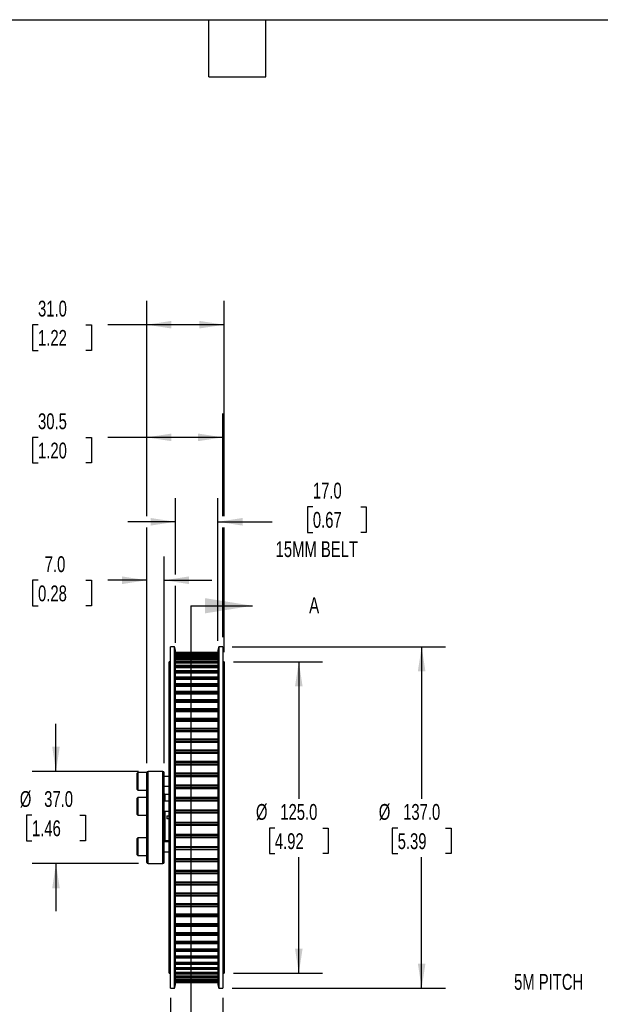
# Model space of a CAD drawing. Header units: millimetres. Extents: x 19 to 820, y 19 to 629.
# Tile 3 of 5: x 332 to 565, y 234 to 629. Entities that reach past the tile are written whole.
import ezdxf

# ---------------------------------------------------------------- set-up
doc = ezdxf.new("R2010")
doc.units = ezdxf.units.MM
doc.header["$LTSCALE"] = 3
doc.layers.add('DIMENSIONS', color=140, linetype='Continuous', lineweight=25)
doc.layers.add('TEXT', color=140, linetype='Continuous', lineweight=25)
doc.styles.add('SLDTEXTSTYLE0', font='TXT', dxfattribs={"width": 0.7})
doc.dimstyles.new('SLDDIMSTYLE3', dxfattribs={"dimtxt": 6.474023, "dimasz": 9.906, "dimexe": 0, "dimexo": 0.0625, "dimgap": 1.618506, "dimtad": 0, "dimtih": 1, "dimtoh": 1, "dimrnd": 1e-09, "dimzin": 4, "dimdsep": 46, "dimtxsty": 'SLDTEXTSTYLE0', "dimsah": 1, "dimcen": 0.09, "dimadec": 0, "dimazin": 1, "dimtfac": 1, "dimtmove": 0, "dimatfit": 0, "dimfxl": 0, "dimfrac": 2, "dimtolj": 1, "dimtzin": 12, "dimarcsym": 0})
doc.dimstyles.new('SLDDIMSTYLE4', dxfattribs={"dimtxt": 6.474023, "dimasz": 9.906, "dimexe": 0, "dimexo": 0.0625, "dimgap": 1.618506, "dimtad": 0, "dimtih": 1, "dimtoh": 1, "dimrnd": 1e-09, "dimzin": 4, "dimdsep": 46, "dimtxsty": 'SLDTEXTSTYLE0', "dimsah": 1, "dimcen": 0.09, "dimadec": 0, "dimazin": 1, "dimtfac": 1, "dimtofl": 0, "dimtmove": 0, "dimatfit": 3, "dimfxl": 0, "dimfrac": 2, "dimtolj": 1, "dimtzin": 12, "dimarcsym": 0})
doc.dimstyles.new('SLDDIMSTYLE5', dxfattribs={"dimtxt": 6.474023, "dimasz": 9.906, "dimexe": 0, "dimexo": 0.0625, "dimgap": 1.618506, "dimtad": 0, "dimtih": 1, "dimtoh": 1, "dimrnd": 1e-09, "dimzin": 12, "dimdsep": 46, "dimtxsty": 'SLDTEXTSTYLE0', "dimsah": 1, "dimcen": 0.09, "dimadec": 0, "dimazin": 3, "dimtfac": 1, "dimtofl": 0, "dimtmove": 0, "dimatfit": 3, "dimfxl": 0, "dimfrac": 2, "dimtolj": 1, "dimtzin": 12, "dimarcsym": 0})

# ---------------------------------------------------------------- blocks, each defined once
blk = doc.blocks.new('_D_4')
at = {"layer": 'DIMENSIONS'}
for p, q in [((394.29, 406.04), (394.29, 436.74)), ((411.29, 379.39), (411.29, 436.74)), ((449.43, 433.27), (447.26, 433.27)), ((447.26, 433.27), (447.26, 422.98)), ((468.67, 433.27), (470.85, 433.27)), ((470.85, 433.27), (470.85, 422.98)), ((394.29, 427.21), (375.24, 427.21)), ((411.29, 427.21), (433.04, 427.21)), ((447.26, 422.98), (449.43, 422.98)), ((470.85, 422.98), (468.67, 422.98)), ((394.29, 378.64), (394.29, 401.47))]:
    blk.add_line(p, q, dxfattribs=at)
for points in [[(394.29, 427.21), (384.38, 428.73), (384.38, 425.69)], [(411.29, 427.21), (421.2, 425.69), (421.2, 428.73)]]:
    blk.add_solid(points, dxfattribs=at)
at = {"layer": 'DIMENSIONS', "char_height": 6.35, "attachment_point": 1, "style": 'SLDTEXTSTYLE0'}
for s, insert in [('17.0', (449.43, 442.9)), ('0.67', (449.43, 431.16)), ('15MM BELT', (434.49, 419.42))]:
    blk.add_mtext(s, dxfattribs=dict(at, insert=insert))
blk = doc.blocks.new('_D_5')
at = {"layer": 'DIMENSIONS'}
for p, q in [((382.79, 330.39), (382.79, 413.28)), ((389.79, 330.39), (389.79, 413.28)), ((339.17, 403.76), (337, 403.76)), ((337, 403.76), (337, 393.47)), ((358.41, 403.76), (360.58, 403.76)), ((360.58, 403.76), (360.58, 393.47)), ((382.79, 403.76), (367.18, 403.76)), ((389.79, 403.76), (408.84, 403.76)), ((337, 393.47), (339.17, 393.47)), ((360.58, 393.47), (358.41, 393.47))]:
    blk.add_line(p, q, dxfattribs=at)
for points in [[(382.79, 403.76), (372.88, 405.28), (372.88, 402.23)], [(389.79, 403.76), (399.7, 402.23), (399.7, 405.28)]]:
    blk.add_solid(points, dxfattribs=at)
at = {"layer": 'DIMENSIONS', "char_height": 6.35, "attachment_point": 1, "style": 'SLDTEXTSTYLE0'}
for s, insert in [('7.0', (341.86, 413.39)), ('0.28', (339.17, 401.66))]:
    blk.add_mtext(s, dxfattribs=dict(at, insert=insert))
blk = doc.blocks.new('_D_6')
at = {"layer": 'DIMENSIONS'}
for p, q in [((346.37, 327.08), (346.37, 346.13)), ((379.48, 327.08), (336.85, 327.08)), ((336.75, 309.54), (334.58, 309.54)), ((334.58, 309.54), (334.58, 299.25)), ((355.99, 309.54), (358.16, 309.54)), ((358.16, 309.54), (358.16, 299.25)), ((334.58, 299.25), (336.75, 299.25)), ((358.16, 299.25), (355.99, 299.25)), ((379.48, 290.08), (336.85, 290.08)), ((346.37, 290.08), (346.37, 271.03))]:
    blk.add_line(p, q, dxfattribs=at)
for points in [[(346.37, 327.08), (347.89, 336.99), (344.85, 336.99)], [(346.37, 290.08), (344.85, 280.18), (347.89, 280.18)]]:
    blk.add_solid(points, dxfattribs=at)
at = {"layer": 'DIMENSIONS', "char_height": 6.35, "attachment_point": 1, "style": 'SLDTEXTSTYLE0'}
for s, insert in [('%%c', (331.86, 319.17)), ('37.0', (341.64, 319.17)), ('1.46', (336.75, 307.43))]:
    blk.add_mtext(s, dxfattribs=dict(at, insert=insert))
blk = doc.blocks.new('_D_7')
at = {"layer": 'DIMENSIONS'}
for p, q in [((417.6, 371.08), (453.32, 371.08)), ((443.79, 371.08), (443.79, 316.1)), ((434.17, 304.36), (432, 304.36)), ((432, 304.36), (432, 294.07)), ((453.41, 304.36), (455.58, 304.36)), ((455.58, 304.36), (455.58, 294.07)), ((432, 294.07), (434.17, 294.07)), ((443.79, 246.08), (443.79, 292.62)), ((455.58, 294.07), (453.41, 294.07)), ((417.6, 246.08), (453.32, 246.08))]:
    blk.add_line(p, q, dxfattribs=at)
for points in [[(443.79, 371.08), (442.27, 361.18), (445.31, 361.18)], [(443.79, 246.08), (445.31, 255.99), (442.27, 255.99)]]:
    blk.add_solid(points, dxfattribs=at)
at = {"layer": 'DIMENSIONS', "char_height": 6.35, "attachment_point": 1, "style": 'SLDTEXTSTYLE0'}
for s, insert in [('%%c', (426.59, 313.99)), ('125.0', (436.37, 313.99)), ('4.92', (434.17, 302.25))]:
    blk.add_mtext(s, dxfattribs=dict(at, insert=insert))
blk = doc.blocks.new('_D_8')
at = {"layer": 'DIMENSIONS'}
for p, q in [((417.1, 377.08), (502.59, 377.08)), ((493.07, 377.08), (493.07, 316.1)), ((483.45, 304.36), (481.28, 304.36)), ((481.28, 304.36), (481.28, 294.07)), ((502.69, 304.36), (504.86, 304.36)), ((504.86, 304.36), (504.86, 294.07)), ((481.28, 294.07), (483.45, 294.07)), ((493.07, 240.08), (493.07, 292.62)), ((504.86, 294.07), (502.69, 294.07)), ((417.1, 240.08), (502.59, 240.08))]:
    blk.add_line(p, q, dxfattribs=at)
for points in [[(493.07, 377.08), (491.54, 367.18), (494.59, 367.18)], [(493.07, 240.08), (494.59, 249.99), (491.54, 249.99)]]:
    blk.add_solid(points, dxfattribs=at)
at = {"layer": 'DIMENSIONS', "char_height": 6.35, "attachment_point": 1, "style": 'SLDTEXTSTYLE0'}
for s, insert in [('%%c', (475.87, 313.99)), ('137.0', (485.64, 313.99)), ('5.39', (483.45, 302.25))]:
    blk.add_mtext(s, dxfattribs=dict(at, insert=insert))
blk = doc.blocks.new('_D_9')
at = {"layer": 'DIMENSIONS'}
for p, q in [((382.79, 429.5), (382.79, 470.61)), ((413.29, 429.5), (413.29, 470.61)), ((339.17, 461.08), (337, 461.08)), ((337, 461.08), (337, 450.8)), ((358.41, 461.08), (360.58, 461.08)), ((360.58, 461.08), (360.58, 450.8)), ((382.79, 461.08), (367.18, 461.08)), ((413.29, 461.08), (382.79, 461.08)), ((337, 450.8), (339.17, 450.8)), ((360.58, 450.8), (358.41, 450.8)), ((382.79, 330.39), (382.79, 424.92)), ((413.29, 380.89), (413.29, 424.92))]:
    blk.add_line(p, q, dxfattribs=at)
for points in [[(382.79, 461.08), (392.7, 459.56), (392.7, 462.61)], [(413.29, 461.08), (403.39, 462.61), (403.39, 459.56)]]:
    blk.add_solid(points, dxfattribs=at)
at = {"layer": 'DIMENSIONS', "char_height": 6.35, "attachment_point": 1, "style": 'SLDTEXTSTYLE0'}
for s, insert in [('30.5', (339.17, 470.72)), ('1.20', (339.17, 458.98))]:
    blk.add_mtext(s, dxfattribs=dict(at, insert=insert))
blk = doc.blocks.new('_D_10')
at = {"layer": 'DIMENSIONS'}
for p, q in [((382.79, 429.5), (382.79, 515.81)), ((413.79, 429.5), (413.79, 515.81)), ((339.17, 506.28), (337, 506.28)), ((337, 506.28), (337, 495.99)), ((358.41, 506.28), (360.58, 506.28)), ((360.58, 506.28), (360.58, 495.99)), ((382.79, 506.28), (367.18, 506.28)), ((413.79, 506.28), (382.79, 506.28)), ((337, 495.99), (339.17, 495.99)), ((360.58, 495.99), (358.41, 495.99)), ((382.79, 330.39), (382.79, 424.92)), ((413.79, 374.89), (413.79, 424.92))]:
    blk.add_line(p, q, dxfattribs=at)
for points in [[(382.79, 506.28), (392.7, 504.76), (392.7, 507.81)], [(413.79, 506.28), (403.88, 507.81), (403.88, 504.76)]]:
    blk.add_solid(points, dxfattribs=at)
at = {"layer": 'DIMENSIONS', "char_height": 6.35, "attachment_point": 1, "style": 'SLDTEXTSTYLE0'}
for s, insert in [('31.0', (339.17, 515.92)), ('1.22', (339.17, 504.18))]:
    blk.add_mtext(s, dxfattribs=dict(at, insert=insert))
blk = doc.blocks.new('_D_11')
at = {"layer": 'DIMENSIONS'}
for p, q in [((392.29, 236.27), (392.29, 187.59)), ((413.29, 236.27), (413.29, 187.59)), ((339.17, 197.12), (337, 197.12)), ((337, 197.12), (337, 186.83)), ((358.41, 197.12), (360.58, 197.12)), ((360.58, 197.12), (360.58, 186.83)), ((392.29, 197.12), (367.18, 197.12)), ((413.29, 197.12), (432.34, 197.12)), ((337, 186.83), (339.17, 186.83)), ((360.58, 186.83), (358.41, 186.83))]:
    blk.add_line(p, q, dxfattribs=at)
for points in [[(392.29, 197.12), (382.38, 198.64), (382.38, 195.59)], [(413.29, 197.12), (423.2, 195.59), (423.2, 198.64)]]:
    blk.add_solid(points, dxfattribs=at)
at = {"layer": 'DIMENSIONS', "char_height": 6.35, "attachment_point": 1, "style": 'SLDTEXTSTYLE0'}
for s, insert in [('21.0', (339.17, 206.75)), ('0.83', (339.17, 195.01))]:
    blk.add_mtext(s, dxfattribs=dict(at, insert=insert))

msp = doc.modelspace()

# ---------------------------------------------------------------- linework, layer by layer
for p, q in [((393.889, 377.085), (392.289, 377.085)), ((392.289, 308.585), (392.289, 377.085)), ((394.291, 375.585), (393.889, 377.085)), ((393.889, 308.585), (393.889, 377.085)), ((394.291, 308.585), (394.291, 375.585)), ((411.693, 377.085), (411.291, 375.585)), ((411.291, 375.585), (411.291, 241.585)), ((413.293, 377.085), (411.693, 377.085)), ((411.693, 377.085), (411.693, 240.085)), ((413.293, 377.085), (413.293, 240.085)), ((411.291, 374.826), (394.291, 374.826)), ((394.291, 374.826), (411.291, 374.826)), ((394.291, 374.799), (411.291, 374.799)), ((394.291, 374.496), (411.291, 374.496)), ((411.291, 374.483), (394.291, 374.483)), ((394.291, 374.482), (411.291, 374.482)), ((394.291, 374.402), (411.291, 374.402)), ((394.291, 374.079), (411.291, 374.079)), ((411.291, 373.774), (394.291, 373.774)), ((394.291, 373.769), (411.291, 373.769)), ((394.291, 373.638), (411.291, 373.638)), ((394.291, 373.295), (411.291, 373.295)), ((411.291, 372.702), (394.291, 372.702)), ((394.291, 372.692), (411.291, 372.692)), ((394.291, 372.509), (411.291, 372.509)), ((394.291, 372.15), (411.291, 372.15)), ((392.289, 371.085), (391.791, 371.085)), ((391.791, 308.585), (391.791, 371.085)), ((411.291, 371.273), (394.291, 371.273)), ((394.291, 371.256), (411.291, 371.256)), ((394.291, 371.023), (411.291, 371.023)), ((394.291, 370.649), (411.291, 370.649)), ((411.291, 369.495), (394.291, 369.495)), ((394.291, 369.47), (411.291, 369.47)), ((394.291, 369.188), (411.291, 369.188)), ((394.291, 368.801), (411.291, 368.801)), ((411.291, 367.378), (394.291, 367.378)), ((413.791, 371.085), (413.293, 371.085)), ((413.791, 371.085), (413.791, 246.085)), ((394.291, 367.343), (411.291, 367.343)), ((394.291, 367.014), (411.291, 367.014)), ((394.291, 366.616), (411.291, 366.616)), ((411.291, 364.933), (394.291, 364.933)), ((394.291, 364.888), (411.291, 364.888)), ((394.291, 364.513), (411.291, 364.513)), ((394.291, 364.107), (411.291, 364.107)), ((411.291, 362.176), (394.291, 362.176)), ((394.291, 362.118), (411.291, 362.118)), ((394.291, 361.699), (411.291, 361.699)), ((394.291, 361.287), (411.291, 361.287)), ((411.291, 359.12), (394.291, 359.12)), ((394.291, 359.049), (411.291, 359.049)), ((394.291, 358.588), (411.291, 358.588)), ((394.291, 358.172), (411.291, 358.172)), ((411.291, 355.784), (394.291, 355.784)), ((394.291, 355.697), (411.291, 355.697)), ((394.291, 355.198), (411.291, 355.198)), ((394.291, 354.78), (411.291, 354.78)), ((411.291, 352.185), (394.291, 352.185)), ((394.291, 352.082), (411.291, 352.082)), ((394.291, 351.547), (411.291, 351.547)), ((394.291, 351.13), (411.291, 351.13)), ((411.291, 348.344), (394.291, 348.344)), ((394.291, 348.224), (411.291, 348.224)), ((394.291, 347.656), (411.291, 347.656)), ((394.291, 347.242), (411.291, 347.242)), ((411.291, 344.282), (394.291, 344.282)), ((394.291, 344.143), (411.291, 344.143)), ((394.291, 343.546), (411.291, 343.546)), ((394.291, 343.138), (411.291, 343.138)), ((411.291, 340.023), (394.291, 340.023)), ((394.291, 339.864), (411.291, 339.864)), ((394.291, 339.24), (411.291, 339.24)), ((394.291, 338.84), (411.291, 338.84)), ((411.291, 335.589), (394.291, 335.589)), ((394.291, 335.411), (411.291, 335.411)), ((394.291, 334.764), (411.291, 334.764)), ((394.291, 334.373), (411.291, 334.373)), ((411.291, 331.006), (394.291, 331.006)), ((394.291, 330.807), (411.291, 330.807)), ((394.291, 330.14), (411.291, 330.14)), ((394.291, 329.762), (411.291, 329.762)), ((379.191, 326.585), (378.791, 326.185)), ((378.791, 326.185), (378.791, 319.985)), ((382.791, 326.585), (379.191, 326.585)), ((379.191, 326.585), (379.191, 319.585)), ((382.791, 308.585), (382.791, 326.585)), ((389.291, 327.085), (383.291, 327.085)), ((383.291, 308.585), (383.291, 327.085)), ((389.291, 308.585), (389.291, 327.085)), ((389.791, 308.585), (389.791, 326.585)), ((391.791, 325.085), (389.791, 325.085)), ((411.291, 326.299), (394.291, 326.299)), ((394.291, 326.079), (411.291, 326.079)), ((394.291, 325.397), (411.291, 325.397)), ((394.291, 325.033), (411.291, 325.033)), ((378.791, 319.985), (379.191, 319.585)), ((389.791, 321.085), (391.791, 321.085)), ((411.291, 321.495), (394.291, 321.495)), ((394.291, 321.253), (411.291, 321.253)), ((394.291, 320.559), (411.291, 320.559)), ((394.291, 320.212), (411.291, 320.212)), ((379.191, 316.565), (378.791, 316.165)), ((378.791, 316.165), (378.791, 309.965)), ((379.191, 319.585), (382.791, 319.585)), ((382.791, 316.565), (379.191, 316.565)), ((379.191, 316.565), (379.191, 309.565)), ((390.791, 317.822), (390.191, 317.822)), ((390.191, 315.065), (390.191, 317.822)), ((390.791, 317.822), (390.791, 317.803)), ((391.791, 317.803), (390.791, 317.803)), ((411.291, 316.621), (394.291, 316.621)), ((394.291, 316.356), (411.291, 316.356)), ((391.791, 315.065), (389.791, 315.065)), ((394.291, 315.654), (411.291, 315.654)), ((394.291, 315.325), (411.291, 315.325)), ((378.791, 309.965), (379.191, 309.565)), ((379.191, 309.565), (382.791, 309.565)), ((382.791, 290.585), (382.791, 308.585)), ((383.291, 290.085), (383.291, 308.585)), ((389.291, 290.085), (389.291, 308.585)), ((389.791, 311.065), (391.791, 311.065)), ((389.791, 290.585), (389.791, 308.585)), ((390.191, 308.585), (390.191, 311.065)), ((390.191, 299.347), (390.191, 308.585)), ((390.791, 309.185), (391.791, 309.185)), ((390.791, 309.185), (390.791, 307.985)), ((391.791, 246.085), (391.791, 308.585)), ((392.289, 240.085), (392.289, 308.585)), ((393.889, 240.085), (393.889, 308.585)), ((394.291, 311.703), (411.291, 311.703)), ((394.291, 311.415), (411.291, 311.415)), ((394.291, 310.71), (411.291, 310.71)), ((394.291, 310.401), (411.291, 310.401)), ((394.291, 241.585), (394.291, 308.585)), ((391.791, 307.985), (390.791, 307.985)), ((394.291, 306.768), (411.291, 306.768)), ((394.291, 306.459), (411.291, 306.459)), ((394.291, 305.754), (411.291, 305.754)), ((394.291, 305.467), (411.291, 305.467)), ((379.191, 300.354), (378.791, 299.954)), ((382.791, 300.354), (379.191, 300.354)), ((379.191, 300.354), (379.191, 298.911)), ((394.291, 301.844), (411.291, 301.844)), ((394.291, 301.515), (411.291, 301.515)), ((394.291, 300.814), (411.291, 300.814)), ((394.291, 300.549), (411.291, 300.549)), ((378.791, 299.954), (378.791, 298.676)), ((378.791, 298.676), (378.791, 293.754)), ((379.191, 298.911), (379.191, 293.354)), ((391.791, 298.854), (389.791, 298.854)), ((390.191, 299.347), (390.791, 299.347)), ((390.791, 299.367), (391.791, 299.367)), ((390.791, 299.367), (390.791, 299.347)), ((394.291, 296.958), (411.291, 296.958)), ((394.291, 296.61), (411.291, 296.61)), ((378.791, 293.754), (379.191, 293.354)), ((379.191, 293.354), (382.791, 293.354)), ((389.791, 294.854), (391.791, 294.854)), ((394.291, 295.917), (411.291, 295.917)), ((394.291, 295.674), (411.291, 295.674)), ((383.291, 290.085), (389.291, 290.085)), ((394.291, 292.136), (411.291, 292.136)), ((394.291, 291.773), (411.291, 291.773)), ((394.291, 291.091), (411.291, 291.091)), ((394.291, 290.87), (411.291, 290.87)), ((394.291, 287.407), (411.291, 287.407)), ((394.291, 287.029), (411.291, 287.029)), ((394.291, 286.363), (411.291, 286.363)), ((394.291, 286.163), (411.291, 286.163)), ((394.291, 282.796), (411.291, 282.796)), ((394.291, 282.406), (411.291, 282.406)), ((394.291, 281.759), (411.291, 281.759)), ((394.291, 281.58), (411.291, 281.58)), ((394.291, 278.329), (411.291, 278.329)), ((394.291, 277.929), (411.291, 277.929)), ((394.291, 277.305), (411.291, 277.305)), ((394.291, 277.146), (411.291, 277.146)), ((394.291, 274.032), (411.291, 274.032)), ((394.291, 273.624), (411.291, 273.624)), ((394.291, 273.026), (411.291, 273.026)), ((394.291, 272.887), (411.291, 272.887)), ((394.291, 269.927), (411.291, 269.927)), ((394.291, 269.514), (411.291, 269.514)), ((394.291, 268.946), (411.291, 268.946)), ((394.291, 268.825), (411.291, 268.825)), ((394.291, 266.039), (411.291, 266.039)), ((394.291, 265.622), (411.291, 265.622)), ((394.291, 265.087), (411.291, 265.087)), ((394.291, 264.984), (411.291, 264.984)), ((394.291, 262.389), (411.291, 262.389)), ((394.291, 261.971), (411.291, 261.971)), ((394.291, 261.472), (411.291, 261.472)), ((394.291, 261.386), (411.291, 261.386)), ((394.291, 258.997), (411.291, 258.997)), ((394.291, 258.581), (411.291, 258.581)), ((394.291, 258.121), (411.291, 258.121)), ((394.291, 258.049), (411.291, 258.049)), ((394.291, 255.883), (411.291, 255.883)), ((394.291, 255.47), (411.291, 255.47)), ((394.291, 255.051), (411.291, 255.051)), ((394.291, 254.993), (411.291, 254.993)), ((394.291, 253.063), (411.291, 253.063)), ((394.291, 252.657), (411.291, 252.657)), ((394.291, 252.281), (411.291, 252.281)), ((394.291, 252.236), (411.291, 252.236)), ((394.291, 250.553), (411.291, 250.553)), ((394.291, 250.156), (411.291, 250.156)), ((394.291, 249.826), (411.291, 249.826)), ((394.291, 249.792), (411.291, 249.792)), ((391.791, 246.085), (392.289, 246.085)), ((394.291, 248.369), (411.291, 248.369)), ((394.291, 247.982), (411.291, 247.982)), ((394.291, 247.699), (411.291, 247.699)), ((394.291, 247.675), (411.291, 247.675)), ((394.291, 246.521), (411.291, 246.521)), ((394.291, 246.146), (411.291, 246.146)), ((394.291, 245.913), (411.291, 245.913)), ((394.291, 245.897), (411.291, 245.897)), ((394.291, 245.02), (411.291, 245.02)), ((413.293, 246.085), (413.791, 246.085)), ((393.889, 240.085), (394.291, 241.585)), ((394.291, 244.66), (411.291, 244.66)), ((394.291, 244.477), (411.291, 244.477)), ((394.291, 244.468), (411.291, 244.468)), ((394.291, 243.874), (411.291, 243.874)), ((394.291, 243.532), (411.291, 243.532)), ((394.291, 243.4), (411.291, 243.4)), ((394.291, 243.395), (411.291, 243.395)), ((394.291, 243.091), (411.291, 243.091)), ((394.291, 242.767), (411.291, 242.767)), ((394.291, 242.688), (411.291, 242.688)), ((394.291, 242.686), (411.291, 242.686)), ((394.291, 242.673), (411.291, 242.673)), ((394.291, 242.37), (411.291, 242.37)), ((394.291, 242.344), (411.291, 242.344)), ((394.291, 242.344), (411.291, 242.344)), ((411.291, 241.585), (411.693, 240.085)), ((392.289, 240.085), (393.889, 240.085)), ((411.693, 240.085), (413.293, 240.085))]:
    msp.add_line(p, q)
for centre, radius, start, end in [((383.291, 326.585), 0.5, 90, 180), ((389.291, 326.585), 0.5, 0, 90), ((390.191, 318.222), 0.4, 180, 270), ((390.191, 298.947), 0.4, 90, 180), ((383.291, 290.585), 0.5, 180, 270), ((389.291, 290.585), 0.5, 270, 0)]:
    msp.add_arc(centre, radius, start, end)
at = {"layer": 'TEXT'}
for p, q in [((19.05, 628.65), (819.15, 628.65)), ((407.67, 605.79), (407.67, 628.65)), ((430.53, 605.79), (430.53, 628.65)), ((407.67, 605.79), (430.53, 605.79)), ((400.415, 393.525), (400.415, 223.645))]:
    msp.add_line(p, q, dxfattribs=at)
at = {"layer": 'TEXT', "linetype": 'Continuous'}
msp.add_line((400.415, 393.525), (425.233, 393.525), dxfattribs=at)
at = {"layer": 'TEXT'}
msp.add_solid([(425.233, 393.525), (406.183, 396.573), (406.183, 390.477)], dxfattribs=at)

# ---------------------------------------------------------------- texts
at = {"layer": 'TEXT', "style": 'SLDTEXTSTYLE0'}
for s, insert, char_height, attachment_point in [('A', (447.926, 396.959), 6.474, 1), ('5M PITCH', (544.021, 245.79), 6.35, 2)]:
    msp.add_mtext(s, dxfattribs=dict(at, insert=insert, char_height=char_height, attachment_point=attachment_point))

# ---------------------------------------------------------------- dimensions: what is measured, and where the dimension line sits
at = {"layer": 'DIMENSIONS'}
for base, p1, p2, dimstyle, picture, middle in [((382.791, 506.282), (413.791, 371.085), (382.791, 326.585), 'SLDDIMSTYLE4', '_D_10', (348.791, 506.282)), ((382.791, 461.085), (413.293, 377.085), (382.791, 326.585), 'SLDDIMSTYLE5', '_D_9', (348.791, 461.085)), ((382.791, 403.759), (389.791, 326.585), (382.791, 326.585), 'SLDDIMSTYLE3', '_D_5', (348.791, 403.759)), ((392.289, 197.117), (413.293, 240.085), (392.289, 240.085), 'SLDDIMSTYLE3', '_D_11', (348.791, 197.117))]:
    dim = msp.add_linear_dim(base=base, p1=p1, p2=p2, dimstyle=dimstyle, dxfattribs=at)
    dim.commit()
    dim.dimension.update_dxf_attribs({"geometry": picture, "text_midpoint": middle, "dimtype": 160})
dim = msp.add_linear_dim(base=(411.291, 427.21), p1=(394.291, 374.826), p2=(411.291, 375.585), text='<>\\P15MM BELT', dimstyle='SLDDIMSTYLE3', dxfattribs=at)
dim.commit()
dim.dimension.update_dxf_attribs({"geometry": '_D_4', "text_midpoint": (459.052, 427.21), "dimtype": 160})
for base, p1, p2, dimstyle, picture, middle in [((493.069, 240.085), (413.293, 377.085), (413.293, 240.085), 'SLDDIMSTYLE4', '_D_8', (493.069, 304.358)), ((443.791, 246.085), (413.791, 371.085), (413.791, 246.085), 'SLDDIMSTYLE4', '_D_7', (443.791, 304.358)), ((346.371, 290.085), (383.291, 327.085), (383.291, 290.085), 'SLDDIMSTYLE3', '_D_6', (346.371, 309.539))]:
    dim = msp.add_linear_dim(base=base, p1=p1, p2=p2, angle=90, text='%%c<>', dimstyle=dimstyle, dxfattribs=at)
    dim.commit()
    dim.dimension.update_dxf_attribs({"geometry": picture, "text_midpoint": middle, "dimtype": 160})

doc.saveas('drawing.dxf')
